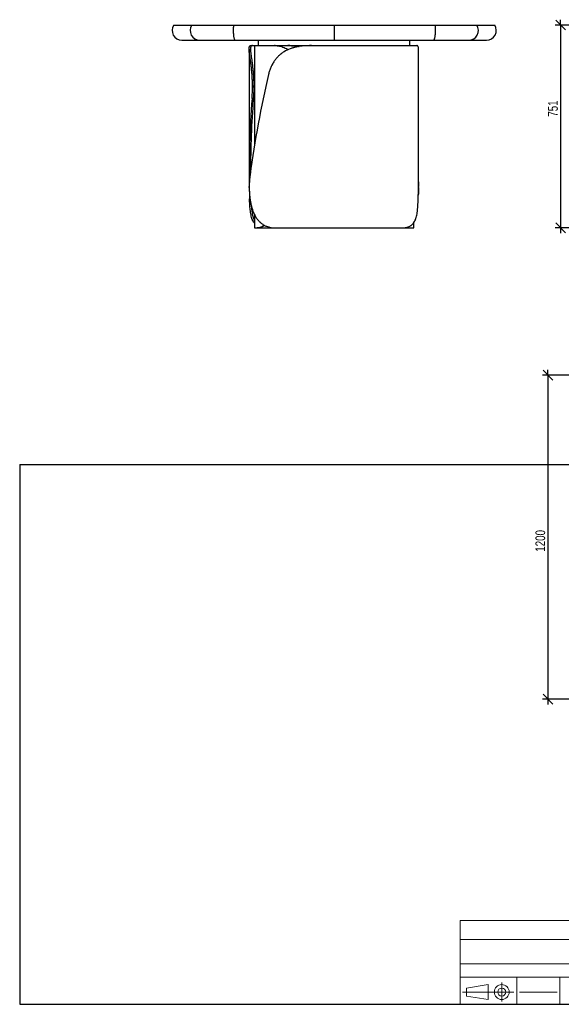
# Model space of a CAD drawing. Header units: millimetres. Extents: x 2 to 291, y 2 to 185.
# Tile 1 of 4: x 2 to 103, y 2 to 185. Entities that reach past the tile are written whole.
import ezdxf

# ---------------------------------------------------------------- set-up
doc = ezdxf.new("R2010")
doc.units = ezdxf.units.MM
doc.layers.add('FORMAT', color=7, linetype='Continuous')
doc.styles.add('SLDTEXTSTYLE1', font='TXT', dxfattribs={"width": 0.75})
doc.dimstyles.new('SLDDIMSTYLE0', dxfattribs={"dimtxt": 1.8, "dimasz": 1.8, "dimexe": 0, "dimexo": 0.0625, "dimgap": 0.45, "dimtad": 1, "dimlfac": 20, "dimrnd": 1e-09, "dimzin": 12, "dimdsep": 46, "dimtxsty": 'SLDTEXTSTYLE1', "dimblk1": 'OBLIQUE', "dimblk2": 'OBLIQUE', "dimsah": 1, "dimcen": 0.09, "dimadec": 0, "dimazin": 3, "dimtfac": 1, "dimtmove": 0, "dimatfit": 0, "dimldrblk": 'OBLIQUE', "dimfxl": 0, "dimfrac": 2, "dimtolj": 1, "dimtzin": 12, "dimarcsym": 0})

# ---------------------------------------------------------------- blocks, each defined once
blk = doc.blocks.new('_Oblique')
at = {"color": 0, "linetype": 'ByBlock', "lineweight": -2}
blk.add_line((-0.5, -0.5), (0.5, 0.5), dxfattribs=at)
blk = doc.blocks.new('_D')
at = {"layer": 'FORMAT', "color": 7}
for p, q in [((102.62, 183.85), (102.62, 184.85)), ((106.91, 183.85), (101.62, 183.85)), ((102.62, 183.85), (102.62, 146.3)), ((149.63, 146.3), (101.62, 146.3)), ((102.62, 146.3), (102.62, 145.3))]:
    blk.add_line(p, q, dxfattribs=at)
at = {"layer": 'FORMAT', "color": 7, "xscale": 1.8, "yscale": 1.8}
for p, rotation in [((102.62, 183.85), 270.0000000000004), ((102.62, 146.3), 90.0000000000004)]:
    blk.add_blockref('_Oblique', p, dxfattribs=dict(at, rotation=rotation))
at = {"layer": 'FORMAT', "color": 7, "insert": (100.3, 166.88), "char_height": 1.8, "attachment_point": 1, "rotation": 90, "style": 'SLDTEXTSTYLE1'}
blk.add_mtext('751', dxfattribs=at)
blk = doc.blocks.new('_D_1')
at = {"layer": 'FORMAT', "color": 7}
for p, q in [((181.13, 119.01), (99.28, 119.01)), ((100.28, 119.01), (100.28, 120.01)), ((100.28, 119.01), (100.28, 59.01)), ((181.13, 59.01), (99.28, 59.01)), ((100.28, 59.01), (100.28, 58.01))]:
    blk.add_line(p, q, dxfattribs=at)
at = {"layer": 'FORMAT', "color": 7, "xscale": 1.8, "yscale": 1.8}
for p, rotation in [((100.28, 119.01, 17.11), 270.0000000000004), ((100.28, 59.01, 17.11), 90.0000000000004)]:
    blk.add_blockref('_Oblique', p, dxfattribs=dict(at, rotation=rotation))
at = {"layer": 'FORMAT', "color": 7, "insert": (97.96, 86.32), "char_height": 1.8, "attachment_point": 1, "rotation": 90, "style": 'SLDTEXTSTYLE1'}
blk.add_mtext('1200', dxfattribs=at)

msp = doc.modelspace()

# ---------------------------------------------------------------- linework, layer by layer
at = {"color": 7, "linetype": 'Continuous', "lineweight": 25}
for p, q in [((31.0254, 183.84683), (34.34713, 183.84683)), ((34.34713, 183.84683), (42.08372, 183.84683)), ((42.08372, 183.84683), (60.72206, 183.84683)), ((60.72206, 183.84683), (79.3604, 183.84683)), ((60.72206, 183.84683), (60.72206, 181.04683)), ((79.3604, 183.84683), (87.09699, 183.84683)), ((87.09699, 183.84683), (90.41872, 183.84683)), ((32.52206, 181.04683), (35.83584, 181.04683)), ((35.83584, 181.04683), (42.3783, 181.04683)), ((42.3783, 181.04683), (60.72206, 181.04683)), ((46.72206, 180.04683), (46.72206, 181.04683)), ((60.72206, 181.04683), (79.06582, 181.04683)), ((74.72206, 180.04683), (74.72206, 181.04683)), ((79.06582, 181.04683), (85.60828, 181.04683)), ((85.60828, 181.04683), (88.92206, 181.04683)), ((44.97206, 179.40347), (44.97206, 156.41381)), ((45.29394, 180.04683), (45.56468, 180.04683)), ((45.56468, 180.04683), (45.97206, 180.04683)), ((45.97206, 180.04683), (45.97206, 161.67706)), ((45.97206, 180.04683), (46.72206, 180.04683)), ((46.72206, 180.04683), (74.72206, 180.04683)), ((74.72206, 180.04683), (76.01694, 180.04683)), ((76.32206, 156.13678), (76.32206, 179.43953)), ((45.82832, 172.54683), (45.58765, 172.54683)), ((45.58765, 172.3976), (45.58765, 172.54683)), ((45.58765, 172.3976), (45.82832, 172.3976)), ((45.82832, 172.3976), (45.82832, 172.54683)), ((45.74569, 170.24249), (45.50497, 170.24249)), ((44.99196, 153.79683), (44.99196, 153.94607)), ((76.30568, 153.79683), (76.33983, 153.79683)), ((76.33983, 153.94607), (76.30772, 153.94607)), ((76.33983, 153.79683), (76.33983, 153.94607)), ((45.04098, 151.64172), (45.13673, 151.64172)), ((45.97206, 148.71627), (45.97206, 146.29683)), ((45.97206, 146.29683), (46.43183, 146.29683)), ((46.60088, 146.29683), (46.43183, 146.29683)), ((46.60088, 146.29683), (49.90032, 146.29683)), ((49.90032, 146.29683), (73.09555, 146.29683)), ((73.10237, 146.29683), (75.47206, 146.29683)), ((75.47206, 146.29683), (75.47206, 147.30715))]:
    msp.add_line(p, q, dxfattribs=at)
at = {"color": 7, "linetype": 'Continuous', "lineweight": 25, "flags": 128}
for points in [[(42.08372, 183.84683), (42.06507, 183.68789), (42.04973, 183.52006), (42.03786, 183.34511), (42.02959, 183.1649), (42.02501, 182.98132), (42.02416, 182.79633), (42.02705, 182.61186), (42.03365, 182.42989), (42.0439, 182.25231), (42.05768, 182.08102), (42.07485, 181.91783), (42.09523, 181.76445), (42.11859, 181.62251), (42.14471, 181.49351), (42.17329, 181.37882), (42.20404, 181.27964), (42.23662, 181.19702), (42.27071, 181.13184), (42.30594, 181.08478), (42.34192, 181.05634), (42.3783, 181.04683)], [(79.3604, 183.84683), (79.37905, 183.68789), (79.39439, 183.52006), (79.40626, 183.34511), (79.41453, 183.1649), (79.41911, 182.98132), (79.41996, 182.79633), (79.41707, 182.61186), (79.41047, 182.42989), (79.40022, 182.25231), (79.38644, 182.08102), (79.36927, 181.91783), (79.34889, 181.76445), (79.32553, 181.62251), (79.29941, 181.49351), (79.27083, 181.37882), (79.24008, 181.27964), (79.20749, 181.19702), (79.17341, 181.13184), (79.13818, 181.08478), (79.1022, 181.05634), (79.06582, 181.04683)]]:
    msp.add_lwpolyline(points, dxfattribs=at)
at = {"color": 7, "linetype": 'Continuous', "lineweight": 25}
for centre, radius, start, end in [((32.52206, 182.84683), 1.8, 146.2510114, 270), ((35.84392, 182.84689), 1.80007, 146.2546038, 269.7427881), ((85.6002, 182.84689), 1.80007, 270.2572119, 33.7453962), ((88.92206, 182.84683), 1.8, 270, 33.7489886)]:
    msp.add_arc(centre, radius, start, end, dxfattribs=at)
for centre, major_axis, ratio, start_param, end_param in [((59.82206, 155.04683), (7.7836, 54.96139), 0.264708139, 1.242820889, 1.589095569), ((61.47206, 171.29683), (4.86649, 54.98229), 0.286747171, 1.615341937, 1.919303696), ((61.47206, 171.29683), (4.79275, 54.14923), 0.286747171, 1.615636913, 1.86819762), ((59.82206, 171.29683), (-4.95557, 54.9817), 0.286245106, 4.321149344, 4.407342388), ((61.47206, 171.29683), (4.86649, 54.98229), 0.286747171, 1.932932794, 1.961616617)]:
    msp.add_ellipse(centre, major_axis=major_axis, ratio=ratio, start_param=start_param, end_param=end_param, dxfattribs=at)
for points, knots in [([(45.58765, 172.54683), (45.58765, 172.80018), (45.58417, 173.05135), (45.57067, 173.54949), (45.56064, 173.79646), (45.53457, 174.28622), (45.51851, 174.52902), (45.49509, 174.82983), (45.49024, 174.88986), (45.48021, 175.00964), (45.47503, 175.06944), (45.45912, 175.2474), (45.44799, 175.36447), (45.41327, 175.71106), (45.38836, 175.93596), (45.33635, 176.37365), (45.30925, 176.58642), (45.26807, 176.89634), (45.25425, 176.9981), (45.23355, 177.14839), (45.22664, 177.19814), (45.2129, 177.29661), (45.20608, 177.34523), (45.17227, 177.58523), (45.1462, 177.76745), (45.09766, 178.11286), (45.07519, 178.27606), (45.03558, 178.58347), (45.01843, 178.72767), (45.00151, 178.89577), (44.99836, 178.92871), (44.99257, 178.99299), (44.98993, 179.02437), (44.98279, 179.11629), (44.97907, 179.17459), (44.97128, 179.34077), (44.97056, 179.43995), (44.97924, 179.61592), (44.98864, 179.6927), (45.01128, 179.79127), (45.02028, 179.82139), (45.04105, 179.87561), (45.05284, 179.89977), (45.09246, 179.96378), (45.12456, 179.99514), (45.2004, 180.03667), (45.24416, 180.04683), (45.29394, 180.04683)], [0, 0, 0, 0, 0.0625, 0.0625, 0.125, 0.125, 0.1875, 0.1875, 0.203125, 0.203125, 0.21875, 0.21875, 0.25, 0.25, 0.3125, 0.3125, 0.375, 0.375, 0.40625, 0.40625, 0.421875, 0.421875, 0.4375, 0.4375, 0.5, 0.5, 0.5625, 0.5625, 0.625, 0.625, 0.640625, 0.640625, 0.65625, 0.65625, 0.6875, 0.6875, 0.75, 0.75, 0.8125, 0.8125, 0.84375, 0.84375, 0.875, 0.875, 0.9375, 0.9375, 1, 1, 1, 1]), ([(45.56468, 180.04683), (45.51293, 180.04683), (45.46737, 180.03675), (45.38814, 179.99565), (45.35447, 179.96463), (45.29863, 179.88044), (45.27645, 179.82727), (45.25569, 179.74585), (45.25188, 179.72882), (45.24496, 179.69322), (45.24185, 179.67465), (45.23358, 179.61696), (45.22947, 179.57575), (45.22107, 179.44387), (45.2207, 179.34498), (45.22902, 179.12491), (45.23772, 179.00374), (45.25654, 178.80465), (45.26378, 178.73539), (45.27597, 178.62704), (45.28025, 178.59012), (45.28921, 178.51509), (45.29387, 178.477), (45.31806, 178.28369), (45.34014, 178.11992), (45.3879, 177.77444), (45.41358, 177.59273), (45.45351, 177.3066), (45.46705, 177.20896), (45.48756, 177.05904), (45.49443, 177.0085), (45.50821, 176.90624), (45.51512, 176.85451), (45.54951, 176.59444), (45.57664, 176.38064), (45.62865, 175.9419), (45.65352, 175.71696), (45.69968, 175.25594), (45.72097, 175.01987), (45.74456, 174.7176), (45.74913, 174.65683), (45.75789, 174.53521), (45.7621, 174.47428), (45.77417, 174.29113), (45.7815, 174.16857), (45.80119, 173.79947), (45.81127, 173.55155), (45.82484, 173.052), (45.82832, 172.80037), (45.82832, 172.54683)], [0, 0, 0, 0, 0.0625, 0.0625, 0.125, 0.125, 0.1875, 0.1875, 0.203125, 0.203125, 0.21875, 0.21875, 0.25, 0.25, 0.3125, 0.3125, 0.375, 0.375, 0.40625, 0.40625, 0.421875, 0.421875, 0.4375, 0.4375, 0.5, 0.5, 0.5625, 0.5625, 0.59375, 0.59375, 0.609375, 0.609375, 0.625, 0.625, 0.6875, 0.6875, 0.75, 0.75, 0.8125, 0.8125, 0.828125, 0.828125, 0.84375, 0.84375, 0.875, 0.875, 0.9375, 0.9375, 1, 1, 1, 1]), ([(56.51624, 180.04683), (56.05151, 180.04683), (55.59524, 180.03018), (54.70025, 179.95346), (54.26154, 179.89345), (53.61742, 179.76136), (53.40505, 179.71029), (53.14262, 179.63637), (53.09029, 179.62108), (52.98593, 179.58944), (52.93384, 179.57309), (52.77856, 179.52255), (52.67641, 179.48694), (52.17247, 179.29895), (51.79108, 179.11694), (51.25202, 178.78884), (51.07785, 178.67027), (50.86717, 178.50946), (50.82533, 178.47663), (50.74279, 178.41001), (50.70205, 178.3762), (50.5814, 178.27328), (50.50305, 178.20267), (50.27411, 177.98481), (50.12962, 177.83155), (49.8563, 177.50866), (49.72746, 177.33903), (49.54567, 177.07183), (49.48699, 176.98063), (49.40182, 176.84056), (49.37391, 176.79332), (49.31904, 176.69774), (49.29206, 176.64934), (49.16025, 176.4059), (49.06423, 176.20567), (48.88974, 175.7945), (48.81127, 175.58356), (48.67114, 175.1509), (48.60947, 174.9292), (48.55614, 174.70194)], [0, 0, 0, 0, 0.125, 0.125, 0.25, 0.25, 0.3125, 0.3125, 0.328125, 0.328125, 0.34375, 0.34375, 0.375, 0.375, 0.5, 0.5, 0.5625, 0.5625, 0.578125, 0.578125, 0.59375, 0.59375, 0.625, 0.625, 0.6875, 0.6875, 0.75, 0.75, 0.78125, 0.78125, 0.796875, 0.796875, 0.8125, 0.8125, 0.875, 0.875, 0.9375, 0.9375, 1, 1, 1, 1]), ([(52.15566, 179.26993), (52.07074, 179.32228), (51.84182, 179.46339), (51.46538, 179.64333), (51.05582, 179.80427), (50.67504, 179.91702), (50.32239, 179.99212), (49.97615, 180.0384), (49.75384, 180.04402), (49.64269, 180.04683)], [0, 0, 0, 0, 0.0986621, 0.265944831, 0.433233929, 0.573606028, 0.713983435, 0.856988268, 1, 1, 1, 1]), ([(49.75707, 180.04683), (49.88735, 180.04295), (50.1479, 180.03517), (50.5633, 179.96974), (50.99448, 179.86098), (51.43529, 179.70225), (51.84487, 179.51721), (52.10344, 179.36472), (52.2166, 179.29799)], [0, 0, 0, 0, 0.171412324, 0.342810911, 0.518873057, 0.694923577, 0.866494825, 1, 1, 1, 1]), ([(54.16043, 179.86203), (54.10365, 179.8735), (53.86134, 179.92244), (53.44273, 179.9758), (52.94856, 180.02159), (52.50548, 180.04329), (52.24383, 180.04565), (52.113, 180.04683)], [0, 0, 0, 0, 0.079461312, 0.339133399, 0.597937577, 0.798966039, 1, 1, 1, 1]), ([(52.21355, 180.04683), (52.4151, 180.04421), (52.81904, 180.03895), (53.45215, 179.98446), (53.91514, 179.93035), (54.16888, 179.87725), (54.20282, 179.87015)], [0, 0, 0, 0, 0.316071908, 0.633455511, 0.950958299, 1, 1, 1, 1]), ([(76.32133, 179.43953), (76.32002, 179.50819), (76.31729, 179.65134), (76.28917, 179.80346), (76.24508, 179.91723), (76.18669, 179.99207), (76.11256, 180.03841), (76.04882, 180.04403), (76.01694, 180.04683)], [0, 0, 0, 0, 0.1735790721, 0.3619180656, 0.5199531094, 0.6779941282, 0.8389931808, 1, 1, 1, 1]), ([(45.50497, 170.24249), (45.53156, 170.59394), (45.5523, 170.94931), (45.58034, 171.66768), (45.58765, 172.03068), (45.58765, 172.3976)], [0, 0, 0, 0, 0.5, 0.5, 1, 1, 1, 1]), ([(45.82832, 172.3976), (45.82832, 172.03068), (45.82101, 171.66768), (45.79298, 170.94931), (45.77225, 170.59394), (45.74569, 170.24249)], [0, 0, 0, 0, 0.5, 0.5, 1, 1, 1, 1]), ([(45.13334, 156.10118), (45.08531, 155.74973), (45.05032, 155.39435), (45.00364, 154.67598), (44.99196, 154.31299), (44.99196, 153.94607)], [0, 0, 0, 0, 0.5, 0.5, 1, 1, 1, 1]), ([(44.99196, 153.79683), (44.99196, 153.54349), (44.99756, 153.29232), (45.01971, 152.79417), (45.03627, 152.5472), (45.08075, 152.05744), (45.10866, 151.81465), (45.1513, 151.51384), (45.16021, 151.45381), (45.17884, 151.33402), (45.18857, 151.27423), (45.2188, 151.09627), (45.24042, 150.9792), (45.30978, 150.63261), (45.362, 150.4077), (45.4794, 149.97002), (45.54458, 149.75724), (45.65322, 149.44732), (45.69126, 149.34556), (45.75122, 149.19528), (45.77172, 149.14552), (45.81361, 149.04705), (45.83497, 148.99844), (45.94383, 148.75844), (46.03753, 148.57622), (46.23922, 148.2308), (46.3472, 148.0676), (46.57885, 147.7602), (46.7025, 147.61599), (46.86803, 147.44789), (46.90161, 147.41496), (46.9695, 147.35068), (47.00385, 147.31929), (47.10808, 147.22738), (47.17917, 147.16908), (47.39737, 147.0029), (47.54938, 146.90371), (47.86715, 146.72775), (48.03291, 146.65097), (48.29251, 146.5524), (48.38105, 146.52227), (48.5601, 146.46806), (48.65077, 146.44389), (48.92626, 146.37989), (49.11453, 146.34852), (49.50039, 146.30699), (49.69798, 146.29683), (49.90032, 146.29683)], [0, 0, 0, 0, 0.0625, 0.0625, 0.125, 0.125, 0.1875, 0.1875, 0.203125, 0.203125, 0.21875, 0.21875, 0.25, 0.25, 0.3125, 0.3125, 0.375, 0.375, 0.40625, 0.40625, 0.421875, 0.421875, 0.4375, 0.4375, 0.5, 0.5, 0.5625, 0.5625, 0.625, 0.625, 0.640625, 0.640625, 0.65625, 0.65625, 0.6875, 0.6875, 0.75, 0.75, 0.8125, 0.8125, 0.84375, 0.84375, 0.875, 0.875, 0.9375, 0.9375, 1, 1, 1, 1]), ([(76.33983, 153.79683), (76.33728, 153.58691), (76.33218, 153.16631), (76.30853, 152.68625), (76.28243, 152.42102), (76.27658, 152.3616)], [0, 0, 0, 0, 0.4360570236, 0.8736677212, 1, 1, 1, 1]), ([(76.31508, 154.82674), (76.32105, 154.71724), (76.33699, 154.42497), (76.33874, 154.13032), (76.33983, 153.94607)], [0, 0, 0, 0, 0.374687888, 1, 1, 1, 1]), ([(45.97206, 147.14247), (45.94833, 147.16932), (45.85293, 147.27723), (45.71343, 147.51135), (45.55333, 147.84752), (45.42182, 148.23593), (45.31341, 148.67013), (45.22665, 149.14695), (45.16297, 149.63577), (45.11687, 150.12746), (45.08345, 150.61323), (45.05804, 151.11758), (45.04666, 151.46719), (45.04098, 151.64172)], [0, 0, 0, 0, 0.034080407, 0.137025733, 0.239610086, 0.342736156, 0.446304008, 0.549850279, 0.652946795, 0.739572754, 0.826472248, 0.913372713, 1, 1, 1, 1]), ([(73.09555, 146.29683), (73.37733, 146.29683), (73.64001, 146.31349), (74.12821, 146.39021), (74.35373, 146.45021), (74.66448, 146.5823), (74.76347, 146.63337), (74.88149, 146.7073), (74.9048, 146.72259), (74.95086, 146.75422), (74.97363, 146.77058), (75.04085, 146.82112), (75.08421, 146.85673), (75.29387, 147.04472), (75.4389, 147.22673), (75.62648, 147.55482), (75.68401, 147.67339), (75.75009, 147.8342), (75.76303, 147.86704), (75.78821, 147.93366), (75.80046, 147.96747), (75.83624, 148.07039), (75.85879, 148.141), (75.92281, 148.35885), (75.96067, 148.51211), (76.02815, 148.835), (76.05777, 149.00464), (76.09696, 149.27184), (76.10915, 149.36303), (76.12623, 149.5031), (76.13173, 149.55034), (76.14233, 149.64592), (76.14745, 149.69432), (76.17198, 149.93777), (76.18838, 150.13799), (76.21622, 150.54916), (76.22767, 150.76011), (76.24682, 151.19276), (76.25452, 151.41447), (76.26081, 151.64172)], [0, 0, 0, 0, 0.125, 0.125, 0.25, 0.25, 0.3125, 0.3125, 0.328125, 0.328125, 0.34375, 0.34375, 0.375, 0.375, 0.5, 0.5, 0.5625, 0.5625, 0.578125, 0.578125, 0.59375, 0.59375, 0.625, 0.625, 0.6875, 0.6875, 0.75, 0.75, 0.78125, 0.78125, 0.796875, 0.796875, 0.8125, 0.8125, 0.875, 0.875, 0.9375, 0.9375, 1, 1, 1, 1]), ([(45.35677, 150.4584), (45.36709, 150.31568), (45.38989, 150.00036), (45.43919, 149.54349), (45.50496, 149.08655), (45.5876, 148.66286), (45.6874, 148.27237), (45.80941, 147.92145), (45.90471, 147.69207), (45.96611, 147.58988), (45.97206, 147.57997)], [0, 0, 0, 0, 0.11895827, 0.262828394, 0.406625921, 0.550929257, 0.695255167, 0.839083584, 0.984408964, 1, 1, 1, 1]), ([(46.43183, 146.29683), (46.495, 146.29967), (46.62158, 146.30535), (46.85517, 146.35665), (47.11719, 146.44407), (47.41036, 146.58212), (47.6282, 146.7), (47.75164, 146.78703), (47.76216, 146.79445)], [0, 0, 0, 0, 0.195997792, 0.392808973, 0.589694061, 0.786108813, 0.981772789, 1, 1, 1, 1]), ([(47.83268, 146.75593), (47.80521, 146.73741), (47.68532, 146.65662), (47.49062, 146.55328), (47.25167, 146.44248), (47.03591, 146.36647), (46.85865, 146.32236), (46.71388, 146.30032), (46.63855, 146.29799), (46.60088, 146.29683)], [0, 0, 0, 0, 0.050819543, 0.221789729, 0.39306919, 0.564276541, 0.734911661, 0.867454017, 1, 1, 1, 1])]:
    msp.add_open_spline(points, degree=3, knots=knots, dxfattribs=at)
at = {"layer": 'FORMAT', "color": 251, "true_color": 0x484848}
for p, q in [((2.5, 102.5), (146, 102.5)), ((2.5, 102.5), (2.5, 2.5)), ((2.5, 2.5), (146, 2.5))]:
    msp.add_line(p, q, dxfattribs=at)
at = {"layer": 'FORMAT', "color": 251, "lineweight": 18, "true_color": 0x484848}
for p, q in [((146, 18), (84, 18)), ((84, 18), (84, 2.5)), ((84, 14.5), (146, 14.5)), ((84, 10), (123, 10)), ((84, 7.5), (110.25, 7.5)), ((94.5, 7.5), (94.5, 2.5)), ((102.5, 7.5), (102.5, 2.5)), ((85.22616, 5.51421), (89.22616, 6.13921)), ((85.22616, 4.01421), (85.22616, 5.51421)), ((89.22616, 6.13921), (89.22616, 3.38921)), ((91.73012, 6.52038), (91.73012, 3.03025)), ((93.94146, 4.76421), (84.44672, 4.76421)), ((89.22616, 3.38921), (85.22616, 4.01421)), ((95, 4.75), (102, 4.75))]:
    msp.add_line(p, q, dxfattribs=at)
for radius in [1.375, 0.75]:
    msp.add_circle((91.73012, 4.76421), radius, dxfattribs=at)

# ---------------------------------------------------------------- dimensions: what is measured, and where the dimension line sits
at = {"layer": 'FORMAT', "color": 7}
for base, p1, p2, picture, middle in [((102.62248, 146.29683), (107.91184, 183.84683), (150.63351, 146.29683), '_D', (102.62248, 168.87022)), ((100.27991, 59.01404), (182.13351, 119.01404), (182.13351, 59.01404), '_D_1', (100.27991, 88.98432))]:
    dim = msp.add_linear_dim(base=base, p1=p1, p2=p2, angle=90, dimstyle='SLDDIMSTYLE0', dxfattribs=at)
    dim.commit()
    dim.dimension.update_dxf_attribs({"geometry": picture, "text_midpoint": middle, "dimtype": 160})

doc.saveas('drawing.dxf')
